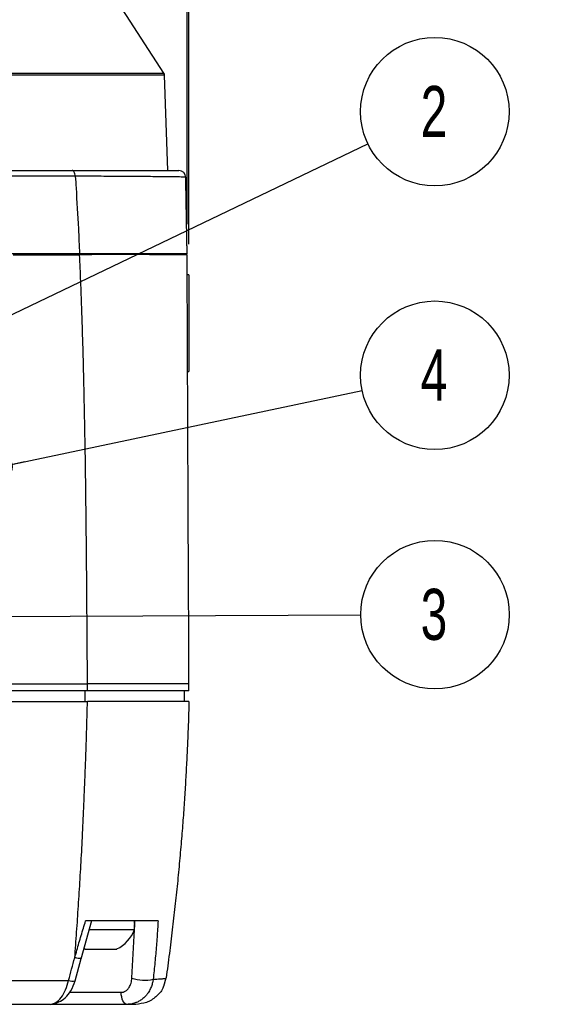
# Model space of a CAD drawing. Header units: millimetres. Extents: x 0 to 768, y 0 to 594.
# Tile 23 of 145: x 175 to 236, y 125 to 237. Entities that reach past the tile are written whole.
import ezdxf

# ---------------------------------------------------------------- set-up
doc = ezdxf.new("R2010")
doc.units = ezdxf.units.MM
doc.header["$LTSCALE"] = 2.75
doc.layers.add('DIMENSIONS', color=140, linetype='Continuous', lineweight=25)
doc.styles.add('SLDTEXTSTYLE0', font='TXT', dxfattribs={"width": 0.7})
doc.dimstyles.new('SLDDIMSTYLE0', dxfattribs={"dimtxt": 5.934521, "dimasz": 9.0805, "dimexe": 0, "dimexo": 0.0625, "dimgap": 1.48363, "dimtad": 0, "dimtih": 1, "dimtoh": 1, "dimdec": 1, "dimrnd": 1e-09, "dimzin": 4, "dimdsep": 46, "dimtxsty": 'SLDTEXTSTYLE0', "dimsah": 1, "dimcen": 0.09, "dimadec": 0, "dimazin": 1, "dimtfac": 1, "dimtdec": 1, "dimtofl": 0, "dimtmove": 0, "dimatfit": 3, "dimfxl": 0, "dimfrac": 2, "dimtolj": 1, "dimtzin": 12, "dimarcsym": 0})
doc.dimstyles.new('SLDDIMSTYLE1', dxfattribs={"dimtxt": 5.934521, "dimasz": 9.0805, "dimexe": 0, "dimexo": 0.0625, "dimgap": 1.48363, "dimtad": 0, "dimtih": 1, "dimtoh": 1, "dimdec": 1, "dimrnd": 1e-09, "dimdsep": 46, "dimtxsty": 'SLDTEXTSTYLE0', "dimsah": 1, "dimcen": 0.09, "dimadec": 0, "dimazin": 2, "dimtfac": 1, "dimtdec": 1, "dimtmove": 0, "dimatfit": 0, "dimfxl": 0, "dimfrac": 2, "dimtolj": 1, "dimtzin": 12, "dimarcsym": 0})
doc.dimstyles.new('SLDDIMSTYLE3', dxfattribs={"dimtxt": 0.18, "dimasz": 2.794, "dimexe": 0, "dimexo": 0.0625, "dimgap": 0, "dimtad": 0, "dimtih": 1, "dimtoh": 1, "dimdec": 0, "dimrnd": 1e-09, "dimzin": 0, "dimdsep": 46, "dimtxsty": 'Standard', "dimblk1": 'DOT', "dimblk2": 'DOT', "dimsah": 1, "dimcen": 0.09, "dimadec": 0, "dimazin": 0, "dimtfac": 2.794, "dimtdec": 0, "dimtofl": 0, "dimtmove": 0, "dimatfit": 3, "dimldrblk": 'DOT', "dimfxl": 0, "dimfrac": 2, "dimtolj": 1, "dimtzin": 0, "dimarcsym": 0})
doc.dimstyles.new('SLDDIMSTYLE4', dxfattribs={"dimtxt": 0.18, "dimasz": 9.0805, "dimexe": 0, "dimexo": 0.0625, "dimgap": 0, "dimtad": 0, "dimtih": 1, "dimtoh": 1, "dimdec": 0, "dimrnd": 1e-09, "dimzin": 0, "dimdsep": 46, "dimtxsty": 'Standard', "dimsah": 1, "dimcen": 0.09, "dimadec": 0, "dimazin": 0, "dimtfac": 9.0805, "dimtdec": 0, "dimtofl": 0, "dimtmove": 0, "dimatfit": 3, "dimfxl": 0, "dimfrac": 2, "dimtolj": 1, "dimtzin": 0, "dimarcsym": 0})

# ---------------------------------------------------------------- blocks, each defined once
blk = doc.blocks.new('_D_4')
at = {"layer": 'DIMENSIONS'}
for p, q in [((193.2, 272.49), (193.2, 303.16)), ((194.07, 214.09), (194.07, 303.16)), ((193.2, 294.43), (175.74, 294.43)), ((194.07, 294.43), (208.34, 294.43)), ((216.38, 294.43), (214.39, 294.43)), ((214.39, 294.43), (214.39, 285)), ((234.02, 294.43), (236.01, 294.43)), ((236.01, 294.43), (236.01, 285)), ((214.39, 285), (216.38, 285)), ((236.01, 285), (234.02, 285))]:
    blk.add_line(p, q, dxfattribs=at)
for points in [[(193.2, 294.43), (184.12, 295.83), (184.12, 293.03)], [(194.07, 294.43), (203.15, 293.03), (203.15, 295.83)]]:
    blk.add_solid(points, dxfattribs=at)
at = {"layer": 'DIMENSIONS', "char_height": 5.821, "attachment_point": 1, "style": 'SLDTEXTSTYLE0'}
for s, insert in [('0.9', (218.85, 303.26)), ('0.03', (216.38, 292.5))]:
    blk.add_mtext(s, dxfattribs=dict(at, insert=insert))
blk = doc.blocks.new('_D_6')
at = {"layer": 'DIMENSIONS'}
for p, q in [((92.28, 211.79), (92.28, 327.31)), ((194.28, 211.79), (194.28, 327.31)), ((92.28, 318.57), (125.41, 318.57)), ((133.46, 318.57), (131.46, 318.57)), ((131.46, 318.57), (131.46, 309.14)), ((151.09, 318.57), (153.08, 318.57)), ((153.08, 318.57), (153.08, 309.14)), ((194.28, 318.57), (159.13, 318.57)), ((131.46, 309.14), (133.46, 309.14)), ((153.08, 309.14), (151.09, 309.14))]:
    blk.add_line(p, q, dxfattribs=at)
for points in [[(92.28, 318.57), (101.36, 317.18), (101.36, 319.97)], [(194.28, 318.57), (185.2, 319.97), (185.2, 317.18)]]:
    blk.add_solid(points, dxfattribs=at)
at = {"layer": 'DIMENSIONS', "char_height": 5.821, "attachment_point": 1, "style": 'SLDTEXTSTYLE0'}
for s, insert in [('102.0', (130.99, 327.41)), ('4.02', (133.46, 316.65))]:
    blk.add_mtext(s, dxfattribs=dict(at, insert=insert))
blk = doc.blocks.new('SW_NOTE_0')
at = {"layer": 'DIMENSIONS', "color": 0}
blk.add_circle((7.62, 3.66), 8.46, dxfattribs=at)
at = {"layer": 'DIMENSIONS', "color": 0, "insert": (7.52, 6.59), "char_height": 5.82, "attachment_point": 2, "style": 'SLDTEXTSTYLE0'}
blk.add_mtext('2', dxfattribs=at)
blk = doc.blocks.new('_Dot')
at = {"color": 0, "linetype": 'ByBlock', "lineweight": -2}
blk.add_line((-0.5, 0), (-1, 0), dxfattribs=at)
at = {"color": 0, "linetype": 'ByBlock', "const_width": 0.5}
blk.add_lwpolyline([(-0.25, 0, 1), (0.25, 0, 1)], format="xyb", close=True, dxfattribs=at)
blk = doc.blocks.new('SW_NOTE_0_1')
at = {"layer": 'DIMENSIONS', "color": 0}
blk.add_circle((8.46, 0.03), 8.46, dxfattribs=at)
at = {"layer": 'DIMENSIONS', "color": 0, "insert": (8.35, 2.97), "char_height": 5.82, "attachment_point": 2, "style": 'SLDTEXTSTYLE0'}
blk.add_mtext('3', dxfattribs=at)
blk = doc.blocks.new('SW_NOTE_0_2')
at = {"layer": 'DIMENSIONS', "color": 0}
blk.add_circle((8.27, 1.74), 8.46, dxfattribs=at)
at = {"layer": 'DIMENSIONS', "color": 0, "insert": (8.17, 4.68), "char_height": 5.82, "attachment_point": 2, "style": 'SLDTEXTSTYLE0'}
blk.add_mtext('4', dxfattribs=at)

msp = doc.modelspace()

# ---------------------------------------------------------------- linework, layer by layer
for p, q in [((191.43, 231.29), (180.27, 248.46)), ((95.14, 231.29), (191.43, 231.29)), ((191.51, 231.03), (95.06, 231.03)), ((191.87, 220.19), (191.51, 231.03)), ((181.21, 210.69), (181.21, 210.59)), ((193.05, 210.69), (193.06, 210.59)), ((194.28, 208.29), (194.08, 208.29)), ((194.28, 208.29), (194.28, 197.29)), ((194.08, 197.29), (194.28, 197.29)), ((182.72, 160.89), (182.72, 161.69)), ((194.28, 160.89), (194.28, 161.69)), ((193.78, 159.69), (193.78, 160.89)), ((181.99, 130.39), (183.23, 134.73)), ((188.08, 134.41), (188.08, 134.69)), ((188.08, 133.94), (188.12, 134.69)), ((188.01, 133.69), (182.91, 133.69)), ((187.79, 128.2), (188.07, 133.69)), ((188.01, 133.69), (188.07, 133.69)), ((188.08, 133.69), (188.07, 133.69)), ((188.08, 133.69), (188.08, 133.99)), ((182.31, 131.59), (182.5, 131.49)), ((182.5, 131.49), (184.28, 131.49)), ((184.28, 131.49), (186.06, 131.49)), ((181.32, 127.88), (182, 130.43)), ((191.4, 127.25), (191.67, 128.21)), ((191.66, 128.19), (191.68, 128.21)), ((180.65, 126.56), (186.55, 126.56)), ((178.5, 125.19), (178.83, 125.3)), ((187.2, 125.19), (178.6, 125.19))]:
    msp.add_line(p, q)
at = {"flags": 128}
for points in [[(182.46, 159.69), (182.46, 160.37), (182.46, 160.89)], [(187.2, 125.19), (187.08, 125.22), (186.96, 125.3), (186.86, 125.42), (186.76, 125.59), (186.68, 125.79), (186.62, 126.03), (186.57, 126.29), (186.55, 126.56)]]:
    msp.add_lwpolyline(points, dxfattribs=at)
for centre, radius, start, end in [((191.01, 231.02), 0.5, 1.9, 33), ((193.12, 219.39), 0.8, 0.9999, 90), ((184.28, 135.16), 4.07, 295.9469, 338.9733), ((181.02, 129.14), 1.3, 250.0569, 283.4172), ((189.27, 132.64), 4.69, 251.6192, 281.499)]:
    msp.add_arc(centre, radius, start, end)
for points, knots in [([(162.55, 220.19), (162.55, 220.19), (162.55, 220.19), (168.87, 220.19), (175.13, 220.19), (180.98, 220.19)], [0.4997451, 0.4997451, 0.4997451, 0.4997451, 0.5, 0.5, 1, 1, 1, 1]), ([(181.33, 219.54), (181.33, 219.63), (181.31, 219.71), (181.27, 219.87), (181.24, 219.95), (181.17, 220.07), (181.14, 220.12), (181.06, 220.18), (181.01, 220.19), (180.98, 220.19)], [0, 0, 0, 0, 0.25, 0.25, 0.5, 0.5, 0.75, 0.75, 1, 1, 1, 1]), ([(180.98, 220.19), (182.78, 220.19), (184.49, 220.19), (187.58, 220.19), (188.98, 220.19), (191.23, 220.19), (192.09, 220.19), (193.05, 220.19), (193.12, 220.19), (193.12, 220.19)], [0, 0, 0, 0, 0.25, 0.25, 0.5, 0.5, 0.75, 0.75, 1, 1, 1, 1]), ([(193.92, 219.41), (193.92, 219.41), (193.91, 219.42), (193.77, 219.43), (193.64, 219.44), (193.17, 219.45), (192.85, 219.45), (192, 219.47), (191.48, 219.47), (190.27, 219.48), (189.59, 219.49), (188.1, 219.5), (187.31, 219.51), (185.66, 219.52), (184.8, 219.52), (183.08, 219.53), (182.21, 219.54), (181.33, 219.54)], [0, 0, 0, 0, 0.125, 0.125, 0.25, 0.25, 0.375, 0.375, 0.5, 0.5, 0.625, 0.625, 0.75, 0.75, 0.875, 0.875, 1, 1, 1, 1]), ([(194.07, 210.69), (194.07, 210.69), (194.07, 210.7), (194.07, 210.7), (194.07, 210.7), (194.07, 210.7), (194.07, 210.7), (194.07, 210.7), (194.07, 210.7), (194.07, 210.71), (194.07, 210.73), (194.07, 210.77), (194.07, 210.85), (194.06, 211.01), (194.06, 211.33), (194.05, 211.97), (194.02, 213.23), (193.99, 215.04), (193.97, 216.49), (193.94, 217.95), (193.93, 218.68), (193.92, 219.41)], [0, 0, 0, 0, 0.000031, 0.000031, 0.000061, 0.000122, 0.000244, 0.000488, 0.000977, 0.001953, 0.003906, 0.007812, 0.015625, 0.03125, 0.0625, 0.125, 0.25, 0.5, 0.75, 0.75, 1, 1, 1, 1]), ([(181.82, 210.69), (181.58, 210.69), (181.1, 210.69), (180.37, 210.69), (179.64, 210.69), (178.89, 210.69), (178.14, 210.69), (177.39, 210.69), (176.62, 210.69), (175.85, 210.69), (175.07, 210.69), (174.28, 210.69), (173.48, 210.69), (171.41, 210.69), (167.97, 210.69), (163.15, 210.69), (158.23, 210.69), (154.37, 210.69), (151.59, 210.69), (149.93, 210.69), (148.26, 210.69), (146.6, 210.69), (144.94, 210.69), (143.83, 210.69), (143.28, 210.69)], [0, 0, 0, 0, 0.020282, 0.040652, 0.061113, 0.081668, 0.10232, 0.123072, 0.143926, 0.164887, 0.185956, 0.207137, 0.228432, 0.249843, 0.37303, 0.498978, 0.623598, 0.749551, 0.79152, 0.833379, 0.875143, 0.916825, 0.95844, 1, 1, 1, 1]), ([(174.25, 210.59), (174.52, 210.59), (175.05, 210.59), (175.83, 210.59), (176.61, 210.59), (177.38, 210.59), (178.14, 210.59), (178.89, 210.59), (179.63, 210.59), (180.37, 210.59), (181.1, 210.59), (181.58, 210.59), (181.82, 210.59)], [0, 0, 0, 0, 0.102324, 0.204094, 0.305323, 0.406027, 0.506219, 0.605912, 0.705122, 0.803864, 0.902151, 1, 1, 1, 1]), ([(194.07, 210.69), (194.07, 210.69), (194.07, 210.69), (194.05, 210.69), (194.03, 210.69), (193.98, 210.69), (193.89, 210.69), (193.74, 210.69), (193.41, 210.69), (192.66, 210.69), (191.21, 210.69), (189.35, 210.69), (187.49, 210.69), (185.86, 210.69), (184.59, 210.69), (183.24, 210.69), (182.31, 210.69), (181.82, 210.69)], [0, 0, 0, 0, 0.037995, 0.071438, 0.100335, 0.124697, 0.16726, 0.208636, 0.248931, 0.37278, 0.498711, 0.622952, 0.748755, 0.810689, 0.874216, 0.932811, 1, 1, 1, 1]), ([(194.07, 210.59), (194.07, 210.59), (194.07, 210.59), (193.96, 210.59), (193.58, 210.59), (192.71, 210.59), (191.57, 210.59), (190.5, 210.59), (189.77, 210.6), (188.93, 210.6), (187.99, 210.6), (186.94, 210.6), (185.79, 210.6), (184.55, 210.6), (183.22, 210.6), (182.29, 210.59), (181.82, 210.59)], [0, 0, 0, 0, 0.065715, 0.146985, 0.245257, 0.362194, 0.498319, 0.543965, 0.592794, 0.644559, 0.698942, 0.75558, 0.814123, 0.874319, 0.936147, 1, 1, 1, 1]), ([(182.72, 161.69), (182.72, 162.39), (182.71, 163.78), (182.69, 165.86), (182.68, 167.95), (182.66, 170.03), (182.65, 172.12), (182.63, 174.22), (182.61, 176.31), (182.59, 178.41), (182.57, 180.51), (182.54, 182.62), (182.52, 184.73), (182.49, 186.87), (182.45, 189.09), (182.41, 191.41), (182.36, 193.84), (182.31, 196.37), (182.24, 199.02), (182.16, 201.76), (182.07, 204.61), (181.96, 207.57), (181.87, 209.57), (181.82, 210.59)], [0, 0, 0, 0, 0.042438, 0.084912, 0.127425, 0.169984, 0.212592, 0.255256, 0.297982, 0.340777, 0.383648, 0.426603, 0.46965, 0.512798, 0.558044, 0.605514, 0.655199, 0.707096, 0.761203, 0.81753, 0.876088, 0.936902, 1, 1, 1, 1]), ([(194.28, 161.69), (194.28, 161.69), (194.28, 161.69), (194.28, 161.69), (194.28, 161.69), (194.27, 161.69), (194.21, 161.69), (193.87, 161.69), (192.98, 161.69), (191.63, 161.69), (189.87, 161.69), (187.76, 161.69), (185.76, 161.69), (184.04, 161.69), (183.16, 161.69), (182.72, 161.69), (182.72, 161.69), (182.72, 161.69)], [0.0098001, 0.0098001, 0.0098001, 0.0098001, 0.009803, 0.009803, 0.0404383, 0.0710795, 0.1323618, 0.2549265, 0.3774912, 0.5000559, 0.6226205, 0.7451852, 0.8677499, 0.9290322, 0.990099, 0.990099, 0.9901529, 0.9901529, 0.9901529, 0.9901529]), ([(182.72, 160.89), (182.72, 160.89), (182.72, 160.89), (170.76, 160.89), (156.7, 160.89), (143.28, 160.89)], [0.0098363, 0.0098363, 0.0098363, 0.0098363, 0.009901, 0.009901, 1, 1, 1, 1]), ([(194.28, 160.89), (194.28, 160.89), (194.28, 160.89), (194.28, 160.89), (194.28, 160.89), (194.27, 160.89), (194.21, 160.89), (193.87, 160.89), (192.98, 160.89), (191.63, 160.89), (189.87, 160.89), (187.76, 160.89), (185.76, 160.89), (184.04, 160.89), (183.16, 160.89), (182.72, 160.89), (182.72, 160.89), (182.72, 160.89)], [0, 0, 0, 0, 0.00000007, 0.00000007, 0.00078514, 0.00157036, 0.00314079, 0.00628165, 0.00942251, 0.01256337, 0.01570423, 0.01884509, 0.02198595, 0.02355638, 0.02512129, 0.02512129, 0.02512405, 0.02512405, 0.02512405, 0.02512405]), ([(181.27, 130.5), (181.31, 130.98), (181.38, 131.96), (181.49, 133.43), (181.59, 134.91), (181.69, 136.41), (181.79, 137.93), (181.88, 139.47), (181.97, 141.03), (182.06, 142.6), (182.14, 144.2), (182.22, 145.82), (182.29, 147.46), (182.36, 149.12), (182.43, 150.82), (182.5, 152.53), (182.56, 154.28), (182.62, 156.06), (182.67, 157.87), (182.7, 159.08), (182.72, 159.69)], [0, 0, 0, 0, 0.050381, 0.101188, 0.15245, 0.204198, 0.256463, 0.309278, 0.362678, 0.416698, 0.471376, 0.526751, 0.582863, 0.639754, 0.697468, 0.75605, 0.815545, 0.876002, 0.93747, 1, 1, 1, 1]), ([(194.28, 159.69), (194.28, 159.69), (194.28, 159.69), (194.16, 159.69), (194.04, 159.69), (193.63, 159.69), (193.34, 159.69), (192.59, 159.69), (192.13, 159.69), (191.05, 159.69), (190.43, 159.69), (189.08, 159.69), (188.35, 159.69), (186.82, 159.69), (186.02, 159.69), (184.39, 159.69), (183.56, 159.69), (182.72, 159.69)], [0, 0, 0, 0, 0.125, 0.125, 0.25, 0.25, 0.375, 0.375, 0.5, 0.5, 0.625, 0.625, 0.75, 0.75, 0.875, 0.875, 1, 1, 1, 1]), ([(194.28, 159.69), (194.27, 159.35), (194.25, 158.65), (194.22, 157.6), (194.18, 156.54), (194.14, 155.47), (194.09, 154.38), (194.04, 153.29), (193.98, 152.18), (193.92, 151.05), (193.85, 149.92), (193.78, 148.77), (193.7, 147.62), (193.62, 146.45), (193.53, 145.26), (193.4, 143.62), (193.21, 141.52), (192.97, 138.94), (192.69, 136.32), (192.38, 133.66), (192.05, 130.95), (191.8, 129.13), (191.68, 128.21)], [0, 0, 0, 0, 0.032546, 0.06549, 0.098835, 0.132582, 0.166734, 0.201293, 0.23626, 0.271637, 0.307428, 0.343632, 0.380253, 0.417293, 0.454752, 0.492634, 0.573154, 0.655266, 0.738988, 0.824339, 0.911336, 1, 1, 1, 1]), ([(181.27, 130.5), (181.35, 130.78), (181.51, 131.35), (181.75, 132.19), (182, 133.03), (182.25, 133.87), (182.42, 134.42), (182.5, 134.69)], [0, 0, 0, 0, 0.202281, 0.403361, 0.603303, 0.802165, 1, 1, 1, 1]), ([(190.76, 134.69), (190.7, 134.69), (190.58, 134.69), (190.38, 134.69), (190.18, 134.69), (189.97, 134.69), (189.75, 134.69), (189.52, 134.69), (189.28, 134.69), (189.04, 134.69), (188.78, 134.69), (188.52, 134.69), (188.25, 134.69), (187.97, 134.69), (187.68, 134.69), (187.3, 134.69), (186.81, 134.69), (186.19, 134.69), (185.53, 134.69), (184.83, 134.69), (184.1, 134.69), (183.32, 134.69), (182.78, 134.69), (182.5, 134.69)], [0, 0, 0, 0, 0.0362465, 0.0723338, 0.1082809, 0.1441067, 0.1798305, 0.2154719, 0.2510504, 0.2865856, 0.3220973, 0.3576054, 0.3931295, 0.4286896, 0.4643052, 0.4999961, 0.5664505, 0.6343426, 0.7038142, 0.7749973, 0.8480148, 0.9229806, 1, 1, 1, 1]), ([(190.76, 134.69), (190.74, 134.39), (190.71, 133.77), (190.64, 132.83), (190.57, 131.89), (190.49, 130.94), (190.4, 129.99), (190.31, 129.02), (190.24, 128.38), (190.2, 128.05)], [0, 0, 0, 0, 0.139666, 0.280406, 0.422215, 0.565089, 0.709017, 0.853991, 1, 1, 1, 1]), ([(188.07, 134.41), (188.07, 134.32), (188.08, 134.08), (188.04, 133.84), (188.01, 133.69)], [0, 0, 0, 0, 0.388412, 1, 1, 1, 1]), ([(188.07, 133.69), (188.08, 133.88), (188.1, 134.07), (188.07, 134.26), (188.07, 134.26)], [0, 0, 0, 0, 0.9891787, 1, 1, 1, 1]), ([(181.99, 130.42), (181.99, 130.42), (182, 130.4), (181.93, 130.39), (181.77, 130.41), (181.54, 130.44), (181.36, 130.48), (181.27, 130.5)], [0, 0, 0, 0, 0.040276, 0.299916, 0.550743, 0.785613, 1, 1, 1, 1]), ([(143.28, 127.83), (143.58, 127.83), (144.17, 127.83), (145.06, 127.83), (145.94, 127.83), (146.82, 127.83), (147.71, 127.83), (148.59, 127.83), (149.46, 127.83), (150.34, 127.83), (151.21, 127.83), (152.09, 127.83), (152.95, 127.83), (153.82, 127.84), (154.68, 127.84), (155.54, 127.84), (156.4, 127.84), (157.25, 127.84), (158.1, 127.84), (158.94, 127.84), (159.78, 127.84), (160.62, 127.85), (161.45, 127.85), (162.28, 127.85), (163.11, 127.85), (163.93, 127.85), (164.74, 127.85), (165.55, 127.86), (166.36, 127.86), (167.16, 127.86), (167.95, 127.86), (168.74, 127.87), (169.52, 127.87), (170.3, 127.87), (171.08, 127.87), (171.84, 127.88), (172.6, 127.88), (173.36, 127.88), (174.11, 127.89), (174.85, 127.89), (175.59, 127.89), (176.32, 127.9), (177.05, 127.9), (177.76, 127.9), (178.48, 127.91), (179.18, 127.91), (179.88, 127.91), (180.34, 127.92), (180.57, 127.92)], [0, 0, 0, 0, 0.022851, 0.045677, 0.068476, 0.091245, 0.113982, 0.136686, 0.159353, 0.181983, 0.204574, 0.227122, 0.249627, 0.272087, 0.294501, 0.316865, 0.33918, 0.361442, 0.383652, 0.405806, 0.427905, 0.449947, 0.471929, 0.493852, 0.515715, 0.537515, 0.559252, 0.580925, 0.602533, 0.624075, 0.645551, 0.66696, 0.688301, 0.709573, 0.730777, 0.751911, 0.772975, 0.793968, 0.814891, 0.835744, 0.856525, 0.877235, 0.897874, 0.918441, 0.938938, 0.959363, 0.979717, 1, 1, 1, 1]), ([(178.83, 125.3), (178.92, 125.33), (179.22, 125.4), (179.73, 125.93), (180.27, 126.8), (180.47, 127.54), (180.57, 127.92)], [0, 0, 0, 0, 0.136071, 0.424956, 0.712296, 1, 1, 1, 1]), ([(186.55, 126.56), (186.59, 126.57), (186.66, 126.57), (186.76, 126.58), (186.86, 126.61), (186.97, 126.65), (187.1, 126.72), (187.23, 126.83), (187.35, 126.95), (187.47, 127.12), (187.59, 127.33), (187.69, 127.6), (187.76, 127.89), (187.78, 128.09), (187.79, 128.2)], [0, 0, 0, 0, 0.04892, 0.096769, 0.14394, 0.190845, 0.263541, 0.341926, 0.420631, 0.500726, 0.6238, 0.746345, 0.870938, 1, 1, 1, 1]), ([(190.2, 128.05), (190.19, 127.99), (190.17, 127.86), (190.13, 127.67), (190.07, 127.45), (190, 127.22), (189.9, 126.98), (189.77, 126.74), (189.62, 126.48), (189.43, 126.23), (189.18, 125.97), (188.87, 125.71), (188.51, 125.49), (188.15, 125.35), (187.81, 125.25), (187.5, 125.2), (187.3, 125.2), (187.2, 125.19)], [0, 0, 0, 0, 0.037884, 0.079998, 0.126487, 0.177475, 0.233043, 0.293223, 0.357977, 0.42718, 0.500606, 0.603481, 0.698891, 0.786318, 0.86557, 0.936714, 1, 1, 1, 1]), ([(190.2, 128.05), (190.48, 128.06), (191.04, 128.09), (191.48, 128.13), (191.65, 128.16), (191.66, 128.19), (191.66, 128.19)], [0, 0, 0, 0, 0.29348, 0.580431, 0.857863, 1, 1, 1, 1]), ([(178.8, 125.25), (179.03, 125.31), (179.53, 125.43), (180.22, 125.94), (180.92, 126.75), (181.18, 127.48), (181.32, 127.88)], [0, 0, 0, 0, 0.19372, 0.422782, 0.688751, 1, 1, 1, 1]), ([(191.37, 127.26), (191.34, 127.18), (191.2, 126.7), (190.54, 126.01), (189.47, 125.32), (188.63, 125.24), (188.21, 125.19)], [0, 0, 0, 0, 0.061047, 0.374031, 0.687016, 1, 1, 1, 1]), ([(178.5, 125.19), (175.87, 125.19), (171.76, 125.19), (167.42, 125.19), (164.48, 125.19), (162.94, 125.19), (155.49, 125.19), (149.44, 125.19), (143.28, 125.19)], [0, 0, 0, 0, 0.25, 0.375, 0.375, 0.5, 0.5, 1, 1, 1, 1]), ([(188.21, 125.19), (188.21, 125.19), (188.19, 125.19), (188.14, 125.19), (188.1, 125.19), (188.08, 125.19), (188.08, 125.19), (187.91, 125.19), (187.62, 125.19), (187.2, 125.19)], [0, 0, 0, 0, 0.25, 0.375, 0.4375, 0.4375, 0.5, 0.5, 1, 1, 1, 1])]:
    msp.add_open_spline(points, degree=3, knots=knots)
for points in [[(181.33, 219.54), (169.69, 219.55), (155.72, 219.57), (143.28, 219.57)], [(181.33, 219.54), (181.36, 219.09), (181.39, 218.64), (181.42, 218.2)], [(181.42, 218.2), (181.51, 216.64), (181.6, 215.09), (181.68, 213.56)], [(181.68, 213.56), (181.73, 212.6), (181.77, 211.65), (181.82, 210.69)], [(194.28, 161.69), (194.21, 178.15), (194.14, 193.47), (194.07, 210.59)], [(143.28, 161.69), (156.7, 161.69), (170.77, 161.69), (182.72, 161.69)], [(143.28, 159.69), (156.7, 159.69), (170.77, 159.69), (182.72, 159.69)], [(180.57, 127.92), (180.8, 128.78), (181.03, 129.64), (181.27, 130.5)]]:
    msp.add_open_spline(points, degree=3)

# ---------------------------------------------------------------- block references
at = {"layer": 'DIMENSIONS'}
for name, p in [('SW_NOTE_0', (214.67, 223.23)), ('SW_NOTE_0_2', (214.02, 195.12)), ('SW_NOTE_0_1', (213.84, 169.56))]:
    msp.add_blockref(name, p, dxfattribs=at)

# ---------------------------------------------------------------- dimensions: what is measured, and where the dimension line sits
for base, p1, p2, dimstyle, picture, middle in [((194.28, 318.57), (92.28, 208.29), (194.28, 208.29), 'SLDDIMSTYLE0', '_D_6', (142.27, 318.57)), ((193.2, 294.43), (194.07, 210.59), (193.2, 268.99), 'SLDDIMSTYLE1', '_D_4', (225.2, 294.43))]:
    dim = msp.add_linear_dim(base=base, p1=p1, p2=p2, dimstyle=dimstyle, dxfattribs=at)
    dim.commit()
    dim.dimension.update_dxf_attribs({"geometry": picture, "text_midpoint": middle, "dimtype": 160})

# ---------------------------------------------------------------- leaders
for points, dimstyle in [([(154.18, 194.22), (214.67, 223.23)], 'SLDDIMSTYLE3'), ([(172.83, 186.44), (214.02, 195.12)], 'SLDDIMSTYLE3'), ([(154.84, 169.32), (213.84, 169.56)], 'SLDDIMSTYLE4')]:
    msp.add_leader(points, dimstyle=dimstyle, dxfattribs=at)

doc.saveas('drawing.dxf')
